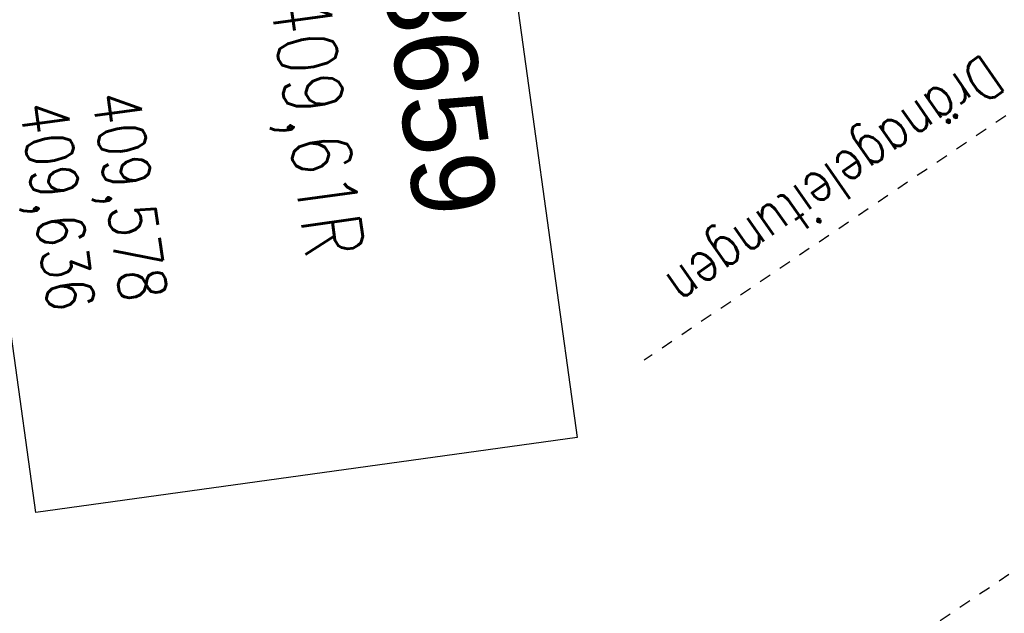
# Model space of a CAD drawing. Extents: x 446388 to 447135, y 445359 to 446567.
# Tile 11 of 80: x 446551 to 446593, y 445509 to 445535. Entities that reach past the tile are written whole.
import ezdxf

# ---------------------------------------------------------------- set-up
doc = ezdxf.new("R2010")
doc.units = 0
doc.header["$LTSCALE"] = 2
doc.header["$MEASUREMENT"] = 0
doc.linetypes.add('ACAD_ISO03W100', pattern=[0.5, 0.25, -0.25])
doc.linetypes.add('AUSGEZOGEN', pattern=[0])
for name, color, linetype in [('BW-SCHRIFT', 250, 'AUSGEZOGEN'), ('DB-vorhandene_Dränagen', 15, 'CONTINUOUS'), ('FBRTOP', 250, 'AUSGEZOGEN')]:
    doc.layers.add(name, color=color, linetype=linetype)
doc.styles.add('ROMANS', font='romans.shx', dxfattribs={"width": 0.8})
doc.styles.add('UNIR-O', font='unir_o.shx', dxfattribs={"height": 2.5})

msp = doc.modelspace()

# ---------------------------------------------------------------- linework, layer by layer
at = {"layer": 'BW-SCHRIFT'}
msp.add_lwpolyline([(446570.578, 445546.604), (446574.693, 445516.888), (446551.84, 445513.723), (446547.725, 445543.44)], close=True, dxfattribs=at)
at = {"layer": 'DB-vorhandene_Dränagen', "linetype": 'ACAD_ISO03W100'}
for p, q in [((446601.887, 445536.615), (446577.518, 445520.153)), ((446608.656, 445521.753), (446574.023, 445498.358))]:
    msp.add_line(p, q, dxfattribs=at)
at = {"layer": 'FBRTOP'}
msp.add_lwpolyline([(446576.449, 446163.728, -0.000132), (446578.343, 446150.384, -0.000157), (446579.926, 446139.19, -0.000509), (446581.889, 446125.17, 0.000658), (446583.412, 446114.317, 0.000059), (446585.17, 446101.916, 0.000061), (446586.887, 446089.829, 0.000001), (446588.957, 446075.27, 0.000001), (446590.43, 446064.906, 0.000008), (446592.183, 446052.577, -0.000007), (446593.936, 446040.247, -0.00042), (446595.406, 446029.844, 0.000308), (446597.407, 446015.661, 0.000387), (446598.701, 446006.581, -0.000225), (446600.926, 445991.002, -0.000119), (446601.235, 445988.828, -0.000144)], format="xyb", dxfattribs=at)
at = {"layer": 'FBRTOP', "const_width": 0.5}
for points in [[(446559.09, 446507.465), (446566.275, 446456.768, -0.000002), (446573.292, 446407.262, 0.000001), (446580.308, 446357.757, 0.000002), (446589.079, 446295.875, -0.000002), (446597.85, 446233.994, -0.000002), (446606.621, 446172.112, 0.000003), (446615.391, 446110.231, 0.000001), (446624.162, 446048.349, -0.000002), (446632.933, 445986.468, 0), (446646.197, 445892.885, 0), (446657.491, 445813.2), (446671.524, 445714.189, 0.000002), (446687.312, 445602.802, -0.000002), (446703.099, 445491.416), (446717.132, 445392.405, 0.000001), (446718.367, 445383.697, 0)], [(446531.367, 446503.536), (446538.553, 446452.838, -0.000002), (446545.569, 446403.333, 0.000001), (446552.586, 446353.827, 0.000002), (446561.357, 446291.946, -0.000002), (446570.128, 446230.064, -0.000002), (446578.898, 446168.183, 0.000003), (446587.669, 446106.301, 0.000001), (446596.44, 446044.42, -0.000002), (446605.211, 445982.538, 0), (446618.474, 445888.956, 0), (446629.769, 445809.27), (446643.802, 445710.259, 0.000002), (446659.589, 445598.873, -0.000002), (446675.377, 445487.486), (446689.41, 445388.475, 0.000001), (446690.644, 445379.768, 0)]]:
    msp.add_lwpolyline(points, format="xyb", dxfattribs=at)

# ---------------------------------------------------------------- texts
at = {"layer": 'BW-SCHRIFT', "style": 'UNIR-O'}
msp.add_text('6833659', height=3.5, rotation=277.8846, dxfattribs=at).set_placement((446565.392, 445544.103))
at = {"layer": 'BW-SCHRIFT', "style": 'ROMANS', "width": 0.8}
for s, height, p in [('N09_L409,61R', 2.5, (446560.601, 445543.541)), ('409,578', 2, (446554.207, 445531.358)), ('409,636', 2, (446551.156, 445530.935))]:
    msp.add_text(s, height=height, rotation=277.8846, dxfattribs=at).set_placement(p)
at = {"layer": 'DB-vorhandene_Dränagen', "linetype": 'Continuous', "style": 'ROMANS', "oblique": 360, "width": 0.8}
msp.add_text('Dränageleitungen', height=1.8, rotation=215.0112, dxfattribs=at).set_placement((446591.841, 445533.115))

doc.saveas('drawing.dxf')
